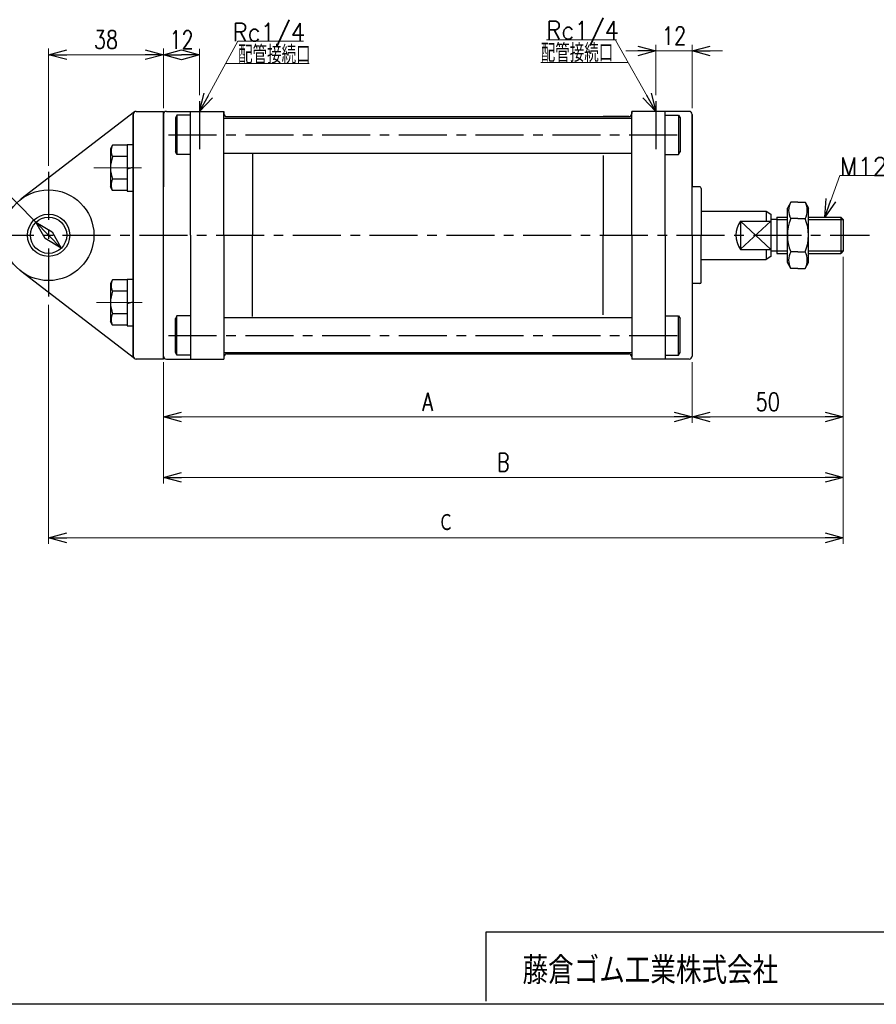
# Model space of a CAD drawing. Header units: millimetres. Extents: x -380 to 408, y -281 to 283.
# Tile 5 of 7: x -140 to 143, y -268 to 57. Entities that reach past the tile are written whole.
import ezdxf
from ezdxf.enums import TextEntityAlignment as Align

# ---------------------------------------------------------------- set-up
doc = ezdxf.new("R2010")
doc.units = ezdxf.units.MM
doc.header["$LTSCALE"] = 0.5
doc.linetypes.add('CENTER', pattern=[50.8, 31.75, -6.35, 6.35, -6.35])
doc.layers.add('Layer0001', color=7, linetype='Continuous')
doc.layers.add('ZUWAKU', color=7, linetype='Continuous')
doc.styles.add('FdaStyle0', font='txt.shx', dxfattribs={"width": 0.777778, "bigfont": 'bigfont'})
doc.dimstyles.new('DaDimRotatedStyle', dxfattribs={"dimtxt": 6, "dimasz": 6.000004, "dimexe": 2, "dimexo": 2, "dimgap": 2, "dimtad": 3, "dimdsep": 46, "dimtxsty": 'FdaStyle0', "dimblk1": 'OPEN30', "dimblk2": 'OPEN30', "dimsah": 1, "dimcen": 0.09, "dimclrd": 4, "dimclre": 4, "dimclrt": 4, "dimadec": 0, "dimazin": 2, "dimtfac": 1, "dimtdec": 4, "dimtmove": 0, "dimatfit": 0, "dimfxl": 1, "dimarcsym": 0})

# ---------------------------------------------------------------- blocks, each defined once
blk = doc.blocks.new('_OPEN30')
at = {"color": 0, "linetype": 'ByBlock', "lineweight": -2}
for p, q in [((-1, 0.267949), (0, 0)), ((0, 0), (-1, -0.267949)), ((0, 0), (-1, 0))]:
    blk.add_line(p, q, dxfattribs=at)
blk = doc.blocks.new('DC_GROUP_Φ63_1')
at = {"layer": 'Layer0001', "color": 4, "linetype": 'Continuous', "lineweight": 13}
for p, q in [((126.01, -8.01), (130.98, 5.72)), ((130.98, 5.72), (164.45, 5.72))]:
    blk.add_line(p, q, dxfattribs=at)
at = {"layer": 'Layer0001', "color": 4, "xscale": 6.000005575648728, "yscale": 5.999978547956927, "rotation": 250.1008475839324}
blk.add_blockref('_OPEN30', (126.01, -8.01), dxfattribs=at)
at = {"layer": 'Layer0001', "color": 4, "style": 'FdaStyle0', "width": 0.777778}
blk.add_text('M12×1.5', height=6, dxfattribs=at).set_placement((130.98, 5.72), (164.58, 5.72), align=Align.FIT)
blk = doc.blocks.new('*D5')
at = {"color": 4, "linetype": 'Continuous', "lineweight": 13}
for p, q in [((-92.84, -56.01), (-92.84, -76.14)), ((82.16, -56.01), (82.16, -76.14)), ((-92.84, -74.14), (82.16, -74.14))]:
    blk.add_line(p, q, dxfattribs=at)
at = {"color": 4, "xscale": 6.000005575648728, "yscale": 5.999978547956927}
for p, rotation in [((-92.84, -74.14), 180), ((82.16, -74.14), 360)]:
    blk.add_blockref('_OPEN30', p, dxfattribs=dict(at, rotation=rotation))
at = {"color": 4, "insert": (-5.34, -72.14), "char_height": 6, "width": 15, "attachment_point": 8, "style": 'FdaStyle0'}
blk.add_mtext('\\T1.00;A', dxfattribs=at)
blk = doc.blocks.new('*D6')
at = {"color": 4, "linetype": 'Continuous', "lineweight": 13}
for p, q in [((132.16, -21.21), (132.16, -76.14)), ((82.16, -56.01), (82.16, -76.14)), ((82.16, -74.14), (132.16, -74.14))]:
    blk.add_line(p, q, dxfattribs=at)
at = {"color": 4, "xscale": 6.000005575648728, "yscale": 5.999978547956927}
for p, rotation in [((82.16, -74.14), 180), ((132.16, -74.14), 360)]:
    blk.add_blockref('_OPEN30', p, dxfattribs=dict(at, rotation=rotation))
at = {"color": 4, "insert": (107.16, -72.14), "char_height": 6, "width": 22.5, "attachment_point": 8, "style": 'FdaStyle0'}
blk.add_mtext('\\T1.00;50', dxfattribs=at)
blk = doc.blocks.new('*D7')
at = {"color": 4, "linetype": 'Continuous', "lineweight": 13}
for p, q in [((132.16, -21.21), (132.16, -96.14)), ((-92.84, -56.01), (-92.84, -96.14)), ((-92.84, -94.14), (132.16, -94.14))]:
    blk.add_line(p, q, dxfattribs=at)
at = {"color": 4, "xscale": 6.000005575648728, "yscale": 5.999978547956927}
for p, rotation in [((-92.84, -94.14), 180), ((132.16, -94.14), 360)]:
    blk.add_blockref('_OPEN30', p, dxfattribs=dict(at, rotation=rotation))
at = {"color": 4, "insert": (19.66, -92.14), "char_height": 6, "width": 15, "attachment_point": 8, "style": 'FdaStyle0'}
blk.add_mtext('\\T1.00;B', dxfattribs=at)
blk = doc.blocks.new('*D8')
at = {"color": 4, "linetype": 'Continuous', "lineweight": 13}
for p, q in [((132.16, -21.21), (132.16, -116.14)), ((-130.84, -37.01), (-130.84, -116.14)), ((-130.84, -114.14), (132.16, -114.14))]:
    blk.add_line(p, q, dxfattribs=at)
at = {"color": 4, "xscale": 6.000005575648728, "yscale": 5.999978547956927}
for p, rotation in [((-130.84, -114.14), 180), ((132.16, -114.14), 360)]:
    blk.add_blockref('_OPEN30', p, dxfattribs=dict(at, rotation=rotation))
at = {"color": 4, "insert": (0.66, -112.14), "char_height": 6, "width": 15, "attachment_point": 8, "style": 'FdaStyle0'}
blk.add_mtext('\\T1.00;Ｃ', dxfattribs=at)
blk = doc.blocks.new('*D24')
at = {"color": 4, "linetype": 'Continuous', "lineweight": 13}
for p, q in [((-92.84, 27.99), (-92.84, 47.69)), ((-92.84, 45.69), (-80.84, 45.69)), ((-80.84, 32.37), (-80.84, 47.69))]:
    blk.add_line(p, q, dxfattribs=at)
at = {"color": 4, "xscale": 6.000005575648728, "yscale": 5.999978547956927}
for p, rotation in [((-92.84, 45.69), 180), ((-80.84, 45.69), 360)]:
    blk.add_blockref('_OPEN30', p, dxfattribs=dict(at, rotation=rotation))
at = {"color": 4, "insert": (-86.84, 47.69), "char_height": 6, "width": 22.5, "attachment_point": 8, "style": 'FdaStyle0'}
blk.add_mtext('\\T1.00;12', dxfattribs=at)
blk = doc.blocks.new('*D25')
at = {"color": 4, "linetype": 'Continuous', "lineweight": 13}
for p, q in [((-130.84, 8.99), (-130.84, 47.73)), ((-130.84, 45.73), (-92.84, 45.73)), ((-92.84, 28.99), (-92.84, 47.73))]:
    blk.add_line(p, q, dxfattribs=at)
at = {"color": 4, "xscale": 6.000005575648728, "yscale": 5.999978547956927}
for p, rotation in [((-130.84, 45.73), 180), ((-92.84, 45.73), 360)]:
    blk.add_blockref('_OPEN30', p, dxfattribs=dict(at, rotation=rotation))
at = {"color": 4, "insert": (-111.84, 47.73), "char_height": 6, "width": 22.5, "attachment_point": 8, "style": 'FdaStyle0'}
blk.add_mtext('\\T1.00;38', dxfattribs=at)
blk = doc.blocks.new('DA_IMAGEDIMGROUP_3')
at = {"color": 4, "linetype": 'Continuous', "lineweight": 13}
for p, q in [((70.16, 32.37), (70.16, 48.99)), ((82.16, 27.99), (82.16, 48.99)), ((60.16, 46.99), (70.16, 46.99)), ((70.16, 46.99), (82.16, 46.99)), ((92.16, 46.99), (82.16, 46.99))]:
    blk.add_line(p, q, dxfattribs=at)
at = {"color": 4, "xscale": 6.000005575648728, "yscale": 5.999978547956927}
for p, rotation in [((70.16, 46.99), 360), ((82.16, 46.99), 180)]:
    blk.add_blockref('_OPEN30', p, dxfattribs=dict(at, rotation=rotation))
at = {"color": 4, "insert": (76.16, 48.99), "char_height": 6, "width": 22.5, "attachment_point": 8, "style": 'FdaStyle0'}
blk.add_mtext('\\T1.00;12', dxfattribs=at)

msp = doc.modelspace()

# ---------------------------------------------------------------- linework, layer by layer
at = {"color": 4, "linetype": 'CENTER', "lineweight": 25}
for p, q in [((-80.839, 30.374), (-80.839, 13.914)), ((70.161, 30.374), (70.161, 13.914)), ((-91.109, 19.187), (80.058, 19.187)), ((-91.109, 19.187), (80.058, 19.187)), ((-130.839, 6.987), (-130.839, -35.013)), ((-151.59, -14.013), (140.846, -14.013)), ((-91.109, -47.213), (80.058, -47.213))]:
    msp.add_line(p, q, dxfattribs=at)
at = {"color": 4, "linetype": 'Continuous', "lineweight": 25}
for p, q in [((-102.449, 26.779), (-139.99, -2.128)), ((-101.839, 26.987), (-92.839, 26.987)), ((-92.839, -14.013), (-92.839, 26.987)), ((-91.839, 26.987), (-72.839, 26.987)), ((-83.839, -14.013), (-83.839, 26.987)), ((-83.839, -14.013), (-83.839, 26.987)), ((-72.839, 26.987), (-72.839, 26.237)), ((-72.839, 26.237), (-72.839, 26.987)), ((-72.839, 26.237), (-72.839, 26.987)), ((-72.839, -14.013), (-72.839, 26.792)), ((-72.839, -14.013), (-72.839, 26.792)), ((81.161, 26.987), (62.161, 26.987)), ((62.161, 26.987), (62.161, 26.237)), ((81.161, 26.987), (62.161, 26.987)), ((62.161, 26.237), (62.161, 26.987)), ((81.161, 26.987), (62.161, 26.987)), ((62.161, 26.237), (62.161, 26.987)), ((73.161, -14.013), (73.161, 26.987)), ((73.161, -14.013), (73.161, 26.987)), ((-102.839, -54.013), (-102.839, 25.987)), ((-102.839, 25.987), (-102.839, -54.013)), ((-92.839, 25.987), (-92.839, 1.987)), ((-88.339, 25.687), (-88.839, 24.821)), ((-88.339, 25.687), (-88.839, 24.821)), ((-88.839, 24.821), (-88.839, 13.553)), ((-88.839, 24.821), (-88.839, 13.553)), ((-83.839, 25.687), (-88.339, 25.687)), ((-88.339, 25.687), (-88.339, 12.687)), ((-83.839, 25.687), (-88.339, 25.687)), ((-88.339, 25.687), (-88.339, 12.687)), ((-72.839, 24.737), (62.161, 24.737)), ((-72.839, 24.737), (62.161, 24.737)), ((-71.839, 25.237), (-63.339, 25.237)), ((-71.839, 25.237), (61.161, 25.237)), ((-71.839, 25.237), (61.161, 25.237)), ((-63.339, 25.237), (52.661, 25.237)), ((61.161, 25.237), (52.661, 25.237)), ((62.161, -14.013), (62.161, 26.011)), ((62.161, -14.013), (62.161, 26.011)), ((73.161, 25.687), (77.661, 25.687)), ((73.161, 25.687), (77.661, 25.687)), ((77.661, 25.687), (78.161, 24.821)), ((77.661, 25.687), (77.661, 12.687)), ((77.661, 25.687), (78.161, 24.821)), ((77.661, 25.687), (77.661, 12.687)), ((78.161, 24.821), (78.161, 13.553)), ((78.161, 24.821), (78.161, 13.553)), ((82.161, 25.987), (82.161, 1.987)), ((82.161, -14.013), (82.161, 25.987)), ((82.161, -14.013), (82.161, 25.987)), ((-102.839, 16.761), (-102.839, -0.239)), ((-109.643, 15.766), (-110.339, 14.561)), ((-110.339, 14.561), (-110.339, 1.961)), ((-104.839, 15.766), (-109.643, 15.766)), ((-104.839, 15.961), (-104.839, 0.561)), ((-104.839, 15.961), (-102.839, 15.961)), ((-88.339, 12.687), (-88.839, 13.553)), ((-88.339, 12.687), (-88.839, 13.553)), ((-72.839, 13.187), (62.161, 13.187)), ((-72.839, 13.187), (62.161, 13.187)), ((77.661, 12.687), (78.161, 13.553)), ((77.661, 12.687), (78.161, 13.553)), ((-135.052, -9.741), (-155.28, 10.771)), ((-104.839, 12.014), (-109.643, 12.014)), ((-83.839, 12.687), (-88.339, 12.687)), ((-83.839, 12.687), (-88.339, 12.687)), ((-63.339, 12.92), (-63.339, -14.013)), ((-63.339, 12.92), (-63.339, -14.013)), ((52.661, 12.366), (52.661, -14.013)), ((52.661, 12.366), (52.661, -14.013)), ((73.161, 12.687), (77.661, 12.687)), ((73.161, 12.687), (77.661, 12.687)), ((-104.839, 7.993), (-102.839, 8.529)), ((-104.839, 4.508), (-109.643, 4.508)), ((-109.643, 0.755), (-110.339, 1.961)), ((-104.839, 0.755), (-109.643, 0.755)), ((-104.839, 0.561), (-102.839, 0.561)), ((-92.839, -54.013), (-92.839, 1.987)), ((84.661, 1.987), (82.161, 1.987)), ((84.661, 1.987), (82.161, 1.987)), ((84.661, 1.987), (82.161, 1.987)), ((85.161, 1.487), (85.161, -14.013)), ((85.161, 1.487), (85.161, -14.013)), ((114.798, -3.043), (113.661, -5.013)), ((117.161, -3.043), (114.798, -3.043)), ((117.161, -3.043), (119.524, -3.043)), ((119.524, -3.043), (120.661, -5.013)), ((85.161, -6.013), (106.661, -6.013)), ((85.161, -6.013), (106.661, -6.013)), ((106.661, -6.013), (108.161, -7.013)), ((106.661, -6.013), (106.661, -9.313)), ((113.661, -23.013), (113.661, -5.013)), ((120.661, -23.013), (120.661, -5.013)), ((-135.052, -9.741), (-126.626, -18.285)), ((98.161, -9.313), (98.161, -18.587)), ((98.161, -9.313), (108.161, -9.313)), ((98.161, -9.313), (108.161, -18.713)), ((108.161, -9.313), (98.161, -18.587)), ((108.161, -7.013), (108.161, -21.013)), ((110.161, -8.813), (108.161, -8.813)), ((110.161, -8.013), (113.661, -8.013)), ((110.161, -8.013), (110.161, -20.013)), ((110.161, -8.813), (113.661, -8.813)), ((117.161, -8.528), (114.798, -8.528)), ((117.161, -8.528), (119.524, -8.528)), ((120.661, -8.013), (131.361, -8.013)), ((120.661, -8.813), (132.161, -8.813)), ((131.361, -8.013), (132.161, -8.813)), ((131.361, -8.013), (131.361, -20.013)), ((132.161, -8.813), (132.161, -19.213)), ((-92.839, -55.013), (-92.839, -14.013)), ((-83.839, -14.013), (-83.839, -55.013)), ((-72.839, -14.013), (-72.839, -54.818)), ((-63.339, -40.945), (-63.339, -14.013)), ((52.661, -40.392), (52.661, -14.013)), ((62.161, -14.013), (62.161, -54.037)), ((73.161, -14.013), (73.161, -55.013)), ((82.161, -14.013), (82.161, -54.013)), ((85.161, -29.513), (85.161, -14.013)), ((98.161, -18.713), (108.161, -18.713)), ((106.661, -18.713), (106.661, -22.013)), ((108.161, -19.213), (110.161, -19.213)), ((110.161, -19.213), (113.661, -19.213)), ((117.161, -19.498), (114.798, -19.498)), ((117.161, -19.498), (119.524, -19.498)), ((120.661, -19.213), (132.161, -19.213)), ((132.161, -19.213), (131.361, -20.013)), ((85.161, -22.013), (106.661, -22.013)), ((108.161, -21.013), (106.661, -22.013)), ((110.161, -20.013), (113.661, -20.013)), ((120.661, -20.013), (131.361, -20.013)), ((-102.449, -54.805), (-139.99, -25.898)), ((114.798, -24.983), (113.661, -23.013)), ((117.161, -24.983), (114.798, -24.983)), ((117.161, -24.983), (119.524, -24.983)), ((119.524, -24.983), (120.661, -23.013)), ((-109.643, -28.781), (-110.339, -29.987)), ((-104.839, -28.781), (-109.643, -28.781)), ((-104.839, -28.587), (-104.839, -43.987)), ((-104.839, -28.587), (-102.839, -28.587)), ((-102.839, -27.787), (-102.839, -44.787)), ((-110.339, -29.987), (-110.339, -42.587)), ((-104.839, -32.534), (-109.643, -32.534)), ((84.661, -30.013), (82.161, -30.013)), ((-104.839, -36.555), (-102.839, -36.019)), ((-104.839, -40.04), (-109.643, -40.04)), ((-88.339, -40.713), (-88.839, -41.579)), ((-88.839, -52.847), (-88.839, -41.579)), ((-83.839, -40.713), (-88.339, -40.713)), ((-88.339, -53.713), (-88.339, -40.713)), ((-72.839, -41.213), (62.161, -41.213)), ((73.161, -40.713), (77.661, -40.713)), ((77.661, -40.713), (78.161, -41.579)), ((77.661, -53.713), (77.661, -40.713)), ((78.161, -52.847), (78.161, -41.579)), ((-109.643, -43.792), (-110.339, -42.587)), ((-104.839, -43.792), (-109.643, -43.792)), ((-104.839, -43.987), (-102.839, -43.987)), ((-92.839, -55.013), (-101.839, -55.013)), ((-91.839, -55.013), (-72.839, -55.013)), ((-88.339, -53.713), (-88.839, -52.847)), ((-83.839, -53.713), (-88.339, -53.713)), ((-72.839, -52.763), (62.161, -52.763)), ((-72.839, -54.263), (-72.839, -55.013)), ((-71.839, -53.263), (61.161, -53.263)), ((62.161, -54.263), (62.161, -55.013)), ((81.161, -55.013), (62.161, -55.013)), ((73.161, -53.713), (77.661, -53.713)), ((77.661, -53.713), (78.161, -52.847))]:
    msp.add_line(p, q, dxfattribs=at)
at = {"color": 4, "linetype": 'CENTER', "lineweight": 13}
for p, q in [((-115.908, 8.261), (-99.874, 8.261)), ((-114.991, -36.287), (-99.874, -36.287))]:
    msp.add_line(p, q, dxfattribs=at)
at = {"color": 4, "linetype": 'Continuous', "lineweight": 25}
for radius in [15, 7, 6]:
    msp.add_circle((-130.839, -14.013), radius, dxfattribs=at)
for centre, radius, start, end in [((-101.839, 25.987), 1, 90, 180), ((-101.839, 25.987), 1, 90, 180), ((-91.839, 25.987), 1, 90, 180), ((-71.839, 26.237), 1, 180, 270), ((-71.839, 26.237), 1, 180, 270), ((-71.839, 26.237), 1, 180, 270), ((61.161, 26.237), 1, 270, 0), ((61.161, 26.237), 1, 270, 0), ((61.161, 26.237), 1, 270, 0), ((81.161, 25.987), 1, 0, 90), ((81.161, 25.987), 1, 0, 90), ((81.161, 25.987), 1, 0, 90), ((-106.393, 13.89), 3.753, 150.00001, 209.99999), ((-99.874, 8.261), 10.465, 158.98558, 201.01442), ((-106.393, 2.632), 3.753, 150.00001, 209.99999), ((84.661, 1.487), 0.5, 0, 90), ((84.661, 1.487), 0.5, 0, 90), ((84.661, 1.487), 0.5, 0, 90), ((119.548, -5.786), 5.485, 150.00001, 209.99999), ((114.774, -5.786), 5.485, 330.00001, 29.99999), ((104.635, -14.013), 8, 144.02169, 215.97831), ((127.457, -14.013), 13.796, 156.57346, 203.42654), ((106.865, -14.013), 13.796, 336.57346, 23.42654), ((119.548, -22.24), 5.485, 150.00001, 209.99999), ((114.774, -22.24), 5.485, 330.00001, 29.99999), ((-106.393, -30.658), 3.753, 150.00001, 209.99999), ((-99.874, -36.287), 10.465, 158.98558, 201.01442), ((84.661, -29.513), 0.5, 270, 360), ((-106.393, -41.916), 3.753, 150.00001, 209.99999), ((-101.839, -54.013), 1, 180, 270), ((-101.839, -54.013), 1, 180, 270), ((-91.839, -54.013), 1, 180, 270), ((-71.839, -54.263), 1, 90, 180), ((61.161, -54.263), 1, 0, 90), ((81.161, -54.013), 1, 270, 360)]:
    msp.add_arc(centre, radius, start, end, dxfattribs=at)
at = {"layer": 'Layer0001', "color": 4, "linetype": 'Continuous', "lineweight": 13}
for p, q in [((-80.839, 26.987), (-68.182, 50.171)), ((-68.182, 50.171), (-46.431, 50.171)), ((57.095, 50.694), (33.896, 50.694)), ((57.095, 50.694), (33.896, 50.694)), ((70.161, 26.987), (56.758, 50.502)), ((-72.224, 42.767), (-44.614, 42.767)), ((60.921, 43.199), (32.038, 43.199))]:
    msp.add_line(p, q, dxfattribs=at)
at = {"layer": 'ZUWAKU', "color": 4, "linetype": 'Continuous', "lineweight": 25}
for p, q in [((14, -244.5), (396, -244.5)), ((14, -267.43), (14, -244.5))]:
    msp.add_line(p, q, dxfattribs=at)
at = {"layer": 'ZUWAKU', "color": 5, "linetype": 'Continuous', "lineweight": 25}
msp.add_line((408, -268.5), (-380, -268.5), dxfattribs=at)

# ---------------------------------------------------------------- block references
at = {"linetype": 'Continuous'}
msp.add_blockref('DA_IMAGEDIMGROUP_3', (0, 0), dxfattribs=at)
at = {"color": 4, "xscale": 6.000005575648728, "yscale": 5.999978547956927}
for p, rotation in [((-135.052, -9.741), 134.600978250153), ((-126.626, -18.285), 314.600978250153)]:
    msp.add_blockref('_OPEN30', p, dxfattribs=dict(at, rotation=rotation))
at = {"layer": 'Layer0001', "color": 4, "xscale": 6.000005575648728, "yscale": 5.999978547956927}
for p, rotation in [((-80.839, 26.987), 241.3680886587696), ((70.161, 26.987), 299.681599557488)]:
    msp.add_blockref('_OPEN30', p, dxfattribs=dict(at, rotation=rotation))
at = {"layer": 'Layer0001', "linetype": 'Continuous'}
msp.add_blockref('DC_GROUP_Φ63_1', (0, 0), dxfattribs=at)

# ---------------------------------------------------------------- texts
at = {"color": 4, "style": 'FdaStyle0', "width": 0.652778}
msp.add_text('藤倉ゴム工業株式会社', height=9, dxfattribs=at).set_placement((26.025, -261.815), (110.625, -261.815), align=Align.FIT)
at = {"layer": 'Layer0001', "color": 4, "style": 'FdaStyle0'}
for s, width, p, p2 in [('Rc1/4', 0.8, (-69.942, 50.171), (-45.942, 50.171)), ('Rc1/4', 0.8, (33.896, 50.814), (57.896, 50.814)), ('Rc1/4', 0.8, (33.896, 50.814), (57.896, 50.814)), ('配管接続口', 0.666667, (-68.124, 42.767), (-44.124, 42.767)), ('配管接続口', 0.666667, (32.038, 43.318), (56.038, 43.318))]:
    msp.add_text(s, height=6, dxfattribs=dict(at, width=width)).set_placement(p, p2, align=Align.FIT)
at = {"layer": 'ZUWAKU', "color": 4, "style": 'FdaStyle0', "width": 0.652778}
msp.add_text('藤倉ゴム工業株式会社', height=9, dxfattribs=at).set_placement((26.025, -261.815), (110.625, -261.815), align=Align.FIT)

# ---------------------------------------------------------------- dimensions: what is measured, and where the dimension line sits
at = {"linetype": 'Continuous', "lineweight": 13}
for base, p1, p2, picture, middle in [((-92.839, 45.733), (-130.839, 6.987), (-92.839, 26.987), '*D25', (-111.839, 45.733)), ((-80.839, 45.687), (-92.839, 25.987), (-80.839, 30.374), '*D24', (-86.839, 45.687)), ((132.161, -74.136), (82.161, -54.013), (132.161, -19.213), '*D6', (107.161, -74.136))]:
    dim = msp.add_linear_dim(base=base, p1=p1, p2=p2, dimstyle='DaDimRotatedStyle', override={"dimtxt": 6, "dimasz": 6.000004, "dimexe": 2, "dimexo": 2, "dimgap": 2, "dimtad": 3, "dimtih": 0, "dimtoh": 0, "dimdec": 2, "dimzin": 8, "dimtxsty": 'FdaStyle0', "dimblk1": 'OPEN30', "dimblk2": 'OPEN30', "dimsah": 1, "dimclrd": 4, "dimclre": 4, "dimclrt": 4, "dimazin": 2, "dimtofl": 1, "dimatfit": 0, "dimtolj": 0, "dimtzin": 8}, dxfattribs=at)
    dim.commit()
    dim.dimension.update_dxf_attribs({"geometry": picture, "text_midpoint": middle})
for base, p1, p2, text, picture, middle in [((132.161, -114.136), (-130.839, -35.013), (132.161, -19.213), 'Ｃ', '*D8', (0.661, -114.136)), ((132.161, -94.136), (-92.839, -54.013), (132.161, -19.213), 'B', '*D7', (19.661, -94.136)), ((82.161, -74.136), (-92.839, -54.013), (82.161, -54.013), 'A', '*D5', (-5.339, -74.136))]:
    dim = msp.add_linear_dim(base=base, p1=p1, p2=p2, text=text, dimstyle='DaDimRotatedStyle', override={"dimtxt": 6, "dimasz": 6.000004, "dimexe": 2, "dimexo": 2, "dimgap": 2, "dimtad": 3, "dimtih": 0, "dimtoh": 0, "dimdec": 2, "dimzin": 8, "dimtxsty": 'FdaStyle0', "dimblk1": 'OPEN30', "dimblk2": 'OPEN30', "dimsah": 1, "dimclrd": 4, "dimclre": 4, "dimclrt": 4, "dimazin": 2, "dimtofl": 1, "dimatfit": 0, "dimtolj": 0, "dimtzin": 8}, dxfattribs=at)
    dim.commit()
    dim.dimension.update_dxf_attribs({"geometry": picture, "text_midpoint": middle})

doc.saveas('drawing.dxf')
